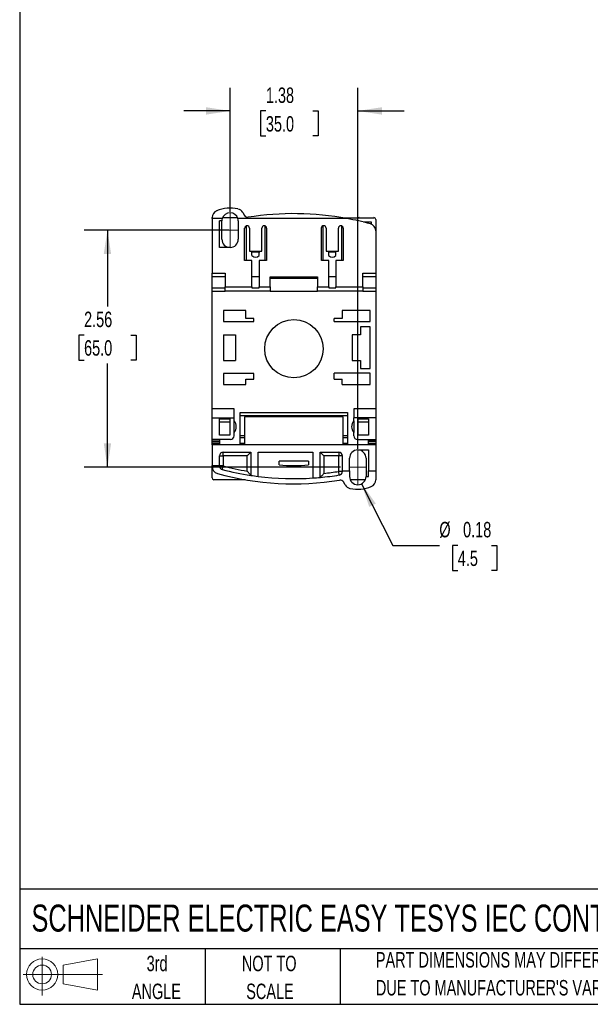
# Model space of a CAD drawing. Header units: inches. Extents: x 0.5 to 21.5, y 0.5 to 16.5.
# Tile 1 of 20: x 0.5 to 6.7, y 0.5 to 11.1. Entities that reach past the tile are written whole.
import ezdxf

# ---------------------------------------------------------------- set-up
doc = ezdxf.new("R2010")
doc.units = ezdxf.units.IN
doc.header["$LTSCALE"] = 2
doc.header["$MEASUREMENT"] = 0
doc.linetypes.add('CENTERX2', pattern=[0.8, 0.5, -0.1, 0.1, -0.1])
doc.layers.add('DIMENSIONS', color=140, linetype='Continuous', lineweight=25)
doc.layers.add('TEXT', color=140, linetype='Continuous', lineweight=25)
doc.layers.add('SLD-DEFPOINTS', color=7, linetype='Continuous')
doc.styles.add('SLDTEXTSTYLE0', font='TXT', dxfattribs={"width": 0.7})
doc.dimstyles.new('SLDDIMSTYLE0', dxfattribs={"dimtxt": 0.169922, "dimasz": 0.26, "dimexe": 0, "dimexo": 0.0625, "dimgap": 0.04248, "dimtad": 0, "dimtih": 1, "dimtoh": 1, "dimrnd": 1e-09, "dimzin": 12, "dimdsep": 46, "dimtxsty": 'SLDTEXTSTYLE0', "dimsah": 1, "dimcen": 0.09, "dimadec": 0, "dimazin": 3, "dimtfac": 1, "dimtofl": 0, "dimtmove": 0, "dimatfit": 3, "dimfxl": 0, "dimfrac": 2, "dimtolj": 1, "dimtzin": 12, "dimarcsym": 0})
doc.dimstyles.new('SLDDIMSTYLE1', dxfattribs={"dimtxt": 0.169922, "dimasz": 0.26, "dimexe": 0, "dimexo": 0.0625, "dimgap": 0.04248, "dimtad": 0, "dimtih": 1, "dimtoh": 1, "dimrnd": 1e-09, "dimzin": 12, "dimdsep": 46, "dimtxsty": 'SLDTEXTSTYLE0', "dimsah": 1, "dimcen": 0.09, "dimadec": 0, "dimazin": 3, "dimtfac": 1, "dimtmove": 0, "dimatfit": 0, "dimfxl": 0, "dimfrac": 2, "dimtolj": 1, "dimtzin": 12, "dimarcsym": 0})
doc.dimstyles.new('SLDDIMSTYLE2', dxfattribs={"dimtxt": 0.169922, "dimasz": 0.26, "dimexe": 0, "dimexo": 0.0625, "dimgap": 0.04248, "dimtad": 0, "dimtih": 1, "dimtoh": 1, "dimrnd": 1e-09, "dimdsep": 46, "dimtxsty": 'SLDTEXTSTYLE0', "dimsah": 1, "dimcen": 0, "dimadec": 0, "dimazin": 2, "dimtfac": 1, "dimtofl": 0, "dimtmove": 0, "dimatfit": 3, "dimfxl": 0, "dimfrac": 2, "dimtolj": 1, "dimtzin": 12, "dimarcsym": 0})

# ---------------------------------------------------------------- blocks, each defined once
blk = doc.blocks.new('Block11')
at = {"color": 7, "linetype": 'Continuous', "lineweight": 18}
for p, q in [((0.204, 0.418), (0.204, 0)), ((0.431, 0.328), (0.801, 0.396)), ((0.431, 0.126), (0.431, 0.328)), ((0.801, 0.396), (0.801, 0.058)), ((0, 0.227), (0.856, 0.227)), ((0.431, 0.126), (0.801, 0.058))]:
    blk.add_line(p, q, dxfattribs=at)
for radius in [0.169, 0.101]:
    blk.add_circle((0.204, 0.227), radius, dxfattribs=at)
blk = doc.blocks.new('Block12')
at = {"layer": 'SLD-DEFPOINTS'}
blk.add_blockref('Block11', (0, 0), dxfattribs=at)
blk = doc.blocks.new('SW_NOTE_0_3')
at = {"layer": 'TEXT', "color": 0, "char_height": 0.16667, "attachment_point": 1, "style": 'SLDTEXTSTYLE0'}
for s, insert in [('PART DIMENSIONS MAY DIFFER SLIGHTLY', (0, 0.215)), ("DUE TO MANUFACTURER'S VARIANCES", (0, -0.086))]:
    blk.add_mtext(s, dxfattribs=dict(at, insert=insert))
blk = doc.blocks.new('SW_NOTE_0_4')
at = {"layer": 'TEXT', "color": 0, "char_height": 0.1667, "attachment_point": 2, "style": 'SLDTEXTSTYLE0'}
for s, insert in [('NOT TO', (0.414, 0.215)), ('SCALE', (0.422, -0.086))]:
    blk.add_mtext(s, dxfattribs=dict(at, insert=insert))
blk = doc.blocks.new('SW_NOTE_0_5')
at = {"layer": 'TEXT', "color": 0, "char_height": 0.1667, "attachment_point": 2, "style": 'SLDTEXTSTYLE0'}
for s, insert in [('3rd', (0.182, 0.215)), ('ANGLE', (0.175, -0.086))]:
    blk.add_mtext(s, dxfattribs=dict(at, insert=insert))
blk = doc.blocks.new('_D')
at = {"layer": 'DIMENSIONS'}
for p, q in [((2.756, 8.852), (1.196, 8.852)), ((1.446, 8.852), (1.446, 8.027)), ((1.194, 7.719), (1.137, 7.719)), ((1.137, 7.719), (1.137, 7.449)), ((1.699, 7.719), (1.756, 7.719)), ((1.756, 7.719), (1.756, 7.449)), ((1.137, 7.449), (1.194, 7.449)), ((1.756, 7.449), (1.699, 7.449)), ((1.446, 6.293), (1.446, 7.411)), ((3.957, 6.293), (1.196, 6.293))]:
    blk.add_line(p, q, dxfattribs=at)
for points in [[(1.446, 8.852), (1.406, 8.592), (1.486, 8.592)], [(1.446, 6.293), (1.486, 6.553), (1.406, 6.553)]]:
    blk.add_solid(points, dxfattribs=at)
at = {"layer": 'DIMENSIONS', "char_height": 0.1667, "attachment_point": 1, "style": 'SLDTEXTSTYLE0'}
for s, insert in [('2.56', (1.194, 7.972)), ('65.0', (1.194, 7.664))]:
    blk.add_mtext(s, dxfattribs=dict(at, insert=insert))
blk = doc.blocks.new('_D_1')
at = {"layer": 'DIMENSIONS'}
for p, q in [((2.768, 9.05), (2.768, 10.387)), ((4.145, 6.491), (4.145, 10.387)), ((2.768, 10.137), (2.268, 10.137)), ((3.154, 10.137), (3.097, 10.137)), ((3.097, 10.137), (3.097, 9.867)), ((3.659, 10.137), (3.716, 10.137)), ((3.716, 10.137), (3.716, 9.867)), ((4.145, 10.137), (4.645, 10.137)), ((3.097, 9.867), (3.154, 9.867)), ((3.716, 9.867), (3.659, 9.867))]:
    blk.add_line(p, q, dxfattribs=at)
for points in [[(2.768, 10.137), (2.508, 10.177), (2.508, 10.097)], [(4.145, 10.137), (4.405, 10.097), (4.405, 10.177)]]:
    blk.add_solid(points, dxfattribs=at)
at = {"layer": 'DIMENSIONS', "char_height": 0.1667, "attachment_point": 1, "style": 'SLDTEXTSTYLE0'}
for s, insert in [('1.38', (3.154, 10.39)), ('35.0', (3.154, 10.081))]:
    blk.add_mtext(s, dxfattribs=dict(at, insert=insert))
blk = doc.blocks.new('_D_2')
at = {"layer": 'DIMENSIONS'}
for p, q in [((4.186, 6.115), (4.524, 5.451)), ((4.524, 5.451), (5.024, 5.451)), ((5.223, 5.451), (5.166, 5.451)), ((5.166, 5.451), (5.166, 5.181)), ((5.586, 5.451), (5.643, 5.451)), ((5.643, 5.451), (5.643, 5.181)), ((5.166, 5.181), (5.223, 5.181)), ((5.643, 5.181), (5.586, 5.181))]:
    blk.add_line(p, q, dxfattribs=at)
blk.add_solid([(4.186, 6.115), (4.268, 5.865), (4.339, 5.902)], dxfattribs=at)
at = {"layer": 'DIMENSIONS', "char_height": 0.1667, "attachment_point": 1, "style": 'SLDTEXTSTYLE0'}
for s, insert in [('%%c', (5.024, 5.704)), ('0.18', (5.28, 5.704)), ('4.5', (5.223, 5.395))]:
    blk.add_mtext(s, dxfattribs=dict(at, insert=insert))

msp = doc.modelspace()

# ---------------------------------------------------------------- linework, layer by layer
at = {"color": 7, "linetype": 'CENTERX2', "lineweight": 18}
for p, q in [((2.768, 9.039), (2.768, 8.665)), ((2.679, 8.852), (2.856, 8.852)), ((4.145, 6.48), (4.145, 6.106)), ((4.234, 6.293), (4.057, 6.293))]:
    msp.add_line(p, q, dxfattribs=at)
for p, q in [((2.904, 9.042), (2.923, 9.009)), ((2.575, 8.976), (2.575, 8.986)), ((2.683, 8.976), (2.575, 8.976)), ((2.575, 8.976), (2.575, 8.387)), ((2.679, 8.95), (2.653, 8.95)), ((2.653, 8.665), (2.653, 8.95)), ((2.679, 8.753), (2.679, 8.95)), ((2.849, 8.985), (2.686, 8.985)), ((4.03, 8.976), (2.852, 8.976)), ((2.856, 8.95), (2.856, 8.753)), ((3.977, 8.985), (4.161, 8.985)), ((4.142, 8.953), (4.142, 8.966)), ((4.161, 8.985), (4.319, 8.985)), ((4.291, 8.938), (4.206, 8.938)), ((4.214, 8.938), (4.214, 8.936)), ((4.291, 8.915), (4.291, 8.938)), ((4.338, 8.966), (4.338, 8.843)), ((2.925, 8.525), (2.925, 8.873)), ((2.945, 8.525), (2.945, 8.898)), ((2.976, 8.873), (2.976, 8.623)), ((3.11, 8.623), (3.11, 8.873)), ((3.142, 8.898), (3.142, 8.525)), ((3.161, 8.873), (3.161, 8.525)), ((3.752, 8.525), (3.752, 8.873)), ((3.771, 8.525), (3.771, 8.898)), ((3.803, 8.873), (3.803, 8.623)), ((3.937, 8.623), (3.937, 8.873)), ((3.968, 8.898), (3.968, 8.525)), ((3.988, 8.873), (3.988, 8.525)), ((4.338, 8.843), (4.338, 8.387)), ((2.768, 8.665), (2.653, 8.665)), ((2.976, 8.623), (3.11, 8.623)), ((3.004, 8.577), (3.004, 8.611)), ((3.082, 8.577), (3.082, 8.611)), ((3.803, 8.623), (3.937, 8.623)), ((3.831, 8.577), (3.831, 8.611)), ((3.909, 8.577), (3.909, 8.611)), ((3.004, 8.525), (2.925, 8.525)), ((3.004, 8.241), (3.004, 8.525)), ((3.082, 8.525), (3.082, 8.241)), ((3.161, 8.525), (3.082, 8.525)), ((3.831, 8.525), (3.752, 8.525)), ((3.831, 8.241), (3.831, 8.525)), ((3.909, 8.525), (3.909, 8.241)), ((3.988, 8.525), (3.909, 8.525)), ((2.575, 8.387), (2.714, 8.387)), ((2.575, 8.348), (2.575, 8.387)), ((2.714, 8.348), (2.575, 8.348)), ((2.575, 8.23), (2.575, 8.348)), ((2.714, 8.387), (2.714, 8.241)), ((3.043, 8.348), (3.004, 8.348)), ((3.082, 8.348), (3.043, 8.348)), ((3.201, 8.348), (3.712, 8.348)), ((3.201, 8.241), (3.201, 8.348)), ((3.201, 8.334), (3.712, 8.334)), ((3.712, 8.348), (3.712, 8.241)), ((3.87, 8.348), (3.831, 8.348)), ((3.909, 8.348), (3.87, 8.348)), ((4.199, 8.387), (4.338, 8.387)), ((4.199, 8.241), (4.199, 8.387)), ((4.338, 8.348), (4.199, 8.348)), ((4.338, 8.387), (4.338, 8.348)), ((4.338, 8.348), (4.338, 8.23)), ((2.575, 8.23), (2.714, 8.23)), ((2.575, 8.194), (2.575, 8.23)), ((2.575, 8.194), (2.714, 8.194)), ((2.575, 6.922), (2.575, 8.194)), ((2.714, 8.241), (3.004, 8.241)), ((2.714, 8.194), (2.714, 8.241)), ((3.201, 8.194), (2.714, 8.194)), ((3.004, 8.241), (3.004, 8.23)), ((3.004, 8.23), (3.082, 8.23)), ((3.082, 8.241), (3.201, 8.241)), ((3.082, 8.23), (3.082, 8.241)), ((3.201, 8.241), (3.201, 8.194)), ((3.201, 8.194), (3.712, 8.194)), ((3.712, 8.241), (3.831, 8.241)), ((3.712, 8.194), (3.712, 8.241)), ((4.199, 8.194), (3.712, 8.194)), ((3.831, 8.241), (3.831, 8.23)), ((3.831, 8.23), (3.909, 8.23)), ((3.909, 8.241), (4.199, 8.241)), ((3.909, 8.23), (3.909, 8.241)), ((4.199, 8.241), (4.199, 8.194)), ((4.199, 8.23), (4.338, 8.23)), ((4.199, 8.194), (4.338, 8.194)), ((4.338, 8.23), (4.338, 8.194)), ((4.338, 8.194), (4.338, 6.922)), ((2.937, 7.985), (2.697, 7.985)), ((2.697, 7.985), (2.697, 7.867)), ((2.937, 7.899), (2.937, 7.985)), ((4.279, 7.985), (3.976, 7.985)), ((3.976, 7.985), (3.976, 7.899)), ((4.279, 7.867), (4.279, 7.985)), ((2.697, 7.867), (3.023, 7.867)), ((3.023, 7.899), (2.937, 7.899)), ((3.023, 7.867), (3.023, 7.899)), ((3.89, 7.867), (3.89, 7.899)), ((3.976, 7.899), (3.89, 7.899)), ((3.89, 7.867), (4.279, 7.867)), ((4.279, 7.808), (4.175, 7.808)), ((4.175, 7.808), (4.175, 7.722)), ((4.279, 7.359), (4.279, 7.808)), ((2.697, 7.722), (2.697, 7.446)), ((2.697, 7.722), (2.827, 7.722)), ((2.827, 7.722), (2.827, 7.446)), ((4.175, 7.722), (4.086, 7.722)), ((4.086, 7.722), (4.086, 7.446)), ((2.697, 7.446), (2.827, 7.446)), ((4.086, 7.446), (4.175, 7.446)), ((4.175, 7.446), (4.175, 7.359)), ((4.175, 7.359), (4.279, 7.359)), ((3.023, 7.304), (2.697, 7.304)), ((2.697, 7.304), (2.697, 7.186)), ((2.937, 7.186), (2.937, 7.245)), ((2.937, 7.245), (3.023, 7.245)), ((3.023, 7.245), (3.023, 7.304)), ((4.279, 7.308), (3.89, 7.308)), ((3.89, 7.245), (3.89, 7.308)), ((3.89, 7.245), (3.976, 7.245)), ((3.976, 7.186), (3.976, 7.245)), ((4.279, 7.186), (4.279, 7.308)), ((2.697, 7.186), (2.937, 7.186)), ((3.976, 7.186), (4.279, 7.186)), ((2.811, 6.922), (2.575, 6.922)), ((2.575, 6.826), (2.575, 6.922)), ((2.811, 6.826), (2.811, 6.922)), ((4.102, 6.922), (4.102, 6.826)), ((4.338, 6.922), (4.102, 6.922)), ((4.338, 6.922), (4.338, 6.826)), ((2.575, 6.826), (2.811, 6.826)), ((2.575, 6.594), (2.575, 6.826)), ((2.653, 6.641), (2.653, 6.816)), ((2.653, 6.816), (2.764, 6.816)), ((2.764, 6.816), (2.764, 6.641)), ((2.811, 6.795), (2.811, 6.826)), ((2.878, 6.883), (4.035, 6.883)), ((2.878, 6.852), (2.878, 6.883)), ((2.878, 6.852), (4.035, 6.852)), ((2.878, 6.634), (2.878, 6.852)), ((3.988, 6.836), (2.925, 6.836)), ((2.925, 6.836), (2.925, 6.634)), ((3.988, 6.634), (3.988, 6.836)), ((4.035, 6.883), (4.035, 6.852)), ((4.035, 6.852), (4.035, 6.634)), ((4.102, 6.795), (4.102, 6.826)), ((4.338, 6.826), (4.102, 6.826)), ((4.149, 6.816), (4.26, 6.816)), ((4.149, 6.641), (4.149, 6.816)), ((4.26, 6.816), (4.26, 6.641)), ((4.338, 6.826), (4.338, 6.594)), ((2.764, 6.781), (2.653, 6.781)), ((2.811, 6.668), (2.811, 6.795)), ((4.102, 6.795), (4.102, 6.668)), ((4.26, 6.781), (4.149, 6.781)), ((2.771, 6.594), (2.575, 6.594)), ((2.575, 6.574), (2.575, 6.594)), ((2.764, 6.641), (2.653, 6.641)), ((2.653, 6.594), (2.653, 6.574)), ((2.811, 6.633), (2.811, 6.668)), ((2.925, 6.634), (2.878, 6.634)), ((2.878, 6.614), (2.878, 6.634)), ((2.878, 6.614), (2.925, 6.614)), ((2.878, 6.554), (2.878, 6.614)), ((2.925, 6.634), (2.925, 6.614)), ((2.925, 6.614), (2.925, 6.554)), ((4.035, 6.634), (3.988, 6.634)), ((3.988, 6.614), (3.988, 6.634)), ((3.988, 6.614), (4.035, 6.614)), ((3.988, 6.554), (3.988, 6.614)), ((4.035, 6.634), (4.035, 6.614)), ((4.035, 6.614), (4.035, 6.554)), ((4.102, 6.633), (4.102, 6.668)), ((4.142, 6.594), (4.338, 6.594)), ((4.26, 6.641), (4.149, 6.641)), ((4.26, 6.574), (4.26, 6.594)), ((4.338, 6.594), (4.338, 6.574)), ((2.653, 6.574), (2.575, 6.574)), ((2.575, 6.574), (2.575, 6.57)), ((2.575, 6.57), (2.653, 6.57)), ((2.575, 6.55), (2.575, 6.57)), ((2.653, 6.55), (2.575, 6.55)), ((2.575, 6.535), (2.575, 6.55)), ((2.653, 6.535), (2.575, 6.535)), ((2.575, 6.535), (2.575, 6.312)), ((2.653, 6.57), (2.653, 6.574)), ((2.653, 6.57), (2.653, 6.55)), ((2.653, 6.55), (2.653, 6.535)), ((4.26, 6.535), (2.653, 6.535)), ((2.878, 6.554), (2.925, 6.554)), ((2.878, 6.535), (2.878, 6.554)), ((2.925, 6.554), (2.925, 6.535)), ((3.988, 6.554), (4.035, 6.554)), ((3.988, 6.535), (3.988, 6.554)), ((4.035, 6.554), (4.035, 6.535)), ((4.145, 6.48), (4.26, 6.48)), ((4.338, 6.574), (4.26, 6.574)), ((4.26, 6.574), (4.26, 6.57)), ((4.26, 6.57), (4.338, 6.57)), ((4.26, 6.55), (4.26, 6.57)), ((4.26, 6.55), (4.338, 6.55)), ((4.26, 6.535), (4.26, 6.55)), ((4.338, 6.535), (4.26, 6.535)), ((4.26, 6.48), (4.26, 6.253)), ((4.338, 6.57), (4.338, 6.574)), ((4.338, 6.57), (4.338, 6.55)), ((4.338, 6.55), (4.338, 6.535)), ((4.338, 6.535), (4.338, 6.253)), ((2.653, 6.312), (2.653, 6.417)), ((2.653, 6.417), (2.693, 6.417)), ((2.693, 6.456), (2.992, 6.456)), ((2.693, 6.417), (2.693, 6.456)), ((2.693, 6.417), (2.693, 6.307)), ((2.953, 6.417), (2.693, 6.417)), ((2.953, 6.417), (2.992, 6.456)), ((2.953, 6.252), (2.953, 6.417)), ((2.992, 6.456), (2.992, 6.206)), ((3.071, 6.456), (3.661, 6.456)), ((3.071, 6.195), (3.071, 6.456)), ((3.661, 6.456), (3.661, 6.177)), ((3.74, 6.456), (3.939, 6.456)), ((3.74, 6.183), (3.74, 6.456)), ((3.779, 6.417), (3.74, 6.456)), ((3.779, 6.417), (3.779, 6.227)), ((3.939, 6.417), (3.779, 6.417)), ((3.939, 6.456), (3.939, 6.417)), ((3.978, 6.417), (3.939, 6.417)), ((3.939, 6.248), (3.939, 6.417)), ((3.978, 6.417), (3.978, 6.253)), ((4.057, 6.253), (4.057, 6.391)), ((4.234, 6.391), (4.234, 6.194)), ((2.575, 6.312), (2.653, 6.312)), ((2.575, 6.301), (2.575, 6.312)), ((2.575, 6.178), (2.575, 6.301)), ((2.653, 6.312), (2.653, 6.307)), ((2.683, 6.269), (2.693, 6.307)), ((3.299, 6.319), (3.299, 6.359)), ((3.614, 6.359), (3.299, 6.359)), ((3.614, 6.359), (3.614, 6.319)), ((3.945, 6.209), (3.939, 6.248)), ((3.978, 6.248), (3.939, 6.248)), ((3.978, 6.253), (4.057, 6.253)), ((3.978, 6.248), (3.978, 6.253)), ((4.057, 6.253), (4.057, 6.194)), ((4.234, 6.194), (4.26, 6.194)), ((4.26, 6.253), (4.338, 6.253)), ((4.26, 6.194), (4.26, 6.253)), ((4.338, 6.253), (4.338, 6.158)), ((2.936, 6.159), (2.594, 6.159)), ((4.009, 6.102), (3.99, 6.135)), ((4.227, 6.159), (4.064, 6.159))]:
    msp.add_line(p, q)
at = {"flags": 128}
msp.add_lwpolyline([(2.693, 6.307), (2.685, 6.307), (2.678, 6.307), (2.671, 6.307), (2.665, 6.307), (2.66, 6.307), (2.656, 6.307), (2.654, 6.307), (2.653, 6.307)], dxfattribs=at)
msp.add_circle((3.456, 7.572), 0.315)
for centre, radius, start, end in [((2.653, 8.986), 0.0787, 112.0243, 180), ((2.771, 8.694), 0.394, 78.1347, 112.0243), ((2.768, 8.95), 0.0886, 17.1738, 162.8262), ((2.836, 9.002), 0.0787, 30, 78.1347), ((3.456, 5.879), 3.15, 79.5156, 99.0058), ((2.768, 8.95), 0.0886, 162.8262, 180), ((2.768, 8.95), 0.0886, 0, 17.1738), ((2.957, 9.029), 0.0394, 210, 279.0058), ((3.456, 5.879), 3.15, 74.8386, 79.5156), ((4.161, 8.966), 0.0197, 90, 180), ((4.319, 8.966), 0.0197, 0, 90), ((2.951, 8.873), 0.0256, 0, 180), ((3.136, 8.873), 0.0256, 0, 180), ((3.777, 8.873), 0.0256, 0, 180), ((3.962, 8.873), 0.0256, 0, 180), ((4.26, 8.843), 0.0787, 0, 74.8386), ((2.768, 8.753), 0.0886, 180, 270), ((2.768, 8.753), 0.0886, 270, 0), ((2.736, 6.731), 0.0984, 319.4642, 40.5358), ((4.177, 6.731), 0.0984, 139.4642, 220.5358), ((2.771, 6.633), 0.0394, 270, 0), ((4.142, 6.633), 0.0394, 180, 270), ((4.145, 6.391), 0.0886, 90, 180), ((4.145, 6.391), 0.0886, 0, 90), ((2.693, 6.417), 0.0394, 90, 180), ((3.939, 6.417), 0.0394, 0, 90), ((2.653, 6.301), 0.0787, 180, 254.8386), ((2.693, 6.307), 0.0394, 180, 255.5225), ((3.456, 9.265), 3.094, 255.5225, 261.3657), ((3.456, 9.265), 3.055, 255.5225, 260.5058), ((3.456, 8.106), 1.794, 264.9634, 275.0366), ((2.594, 6.178), 0.0197, 180, 270), ((3.456, 9.265), 3.15, 254.8386, 279.0058), ((3.456, 9.265), 3.094, 261.3657, 262.8376), ((3.456, 9.265), 3.094, 262.8376, 273.7933), ((3.456, 9.265), 3.094, 273.7933, 275.2558), ((3.456, 9.265), 3.094, 275.2558, 279.0828), ((3.456, 9.265), 3.055, 276.0658, 279.0828), ((3.939, 6.248), 0.0394, 279.0828, 0), ((4.145, 6.194), 0.0886, 180, 0), ((3.956, 6.115), 0.0394, 30, 99.0058), ((4.077, 6.142), 0.0787, 210, 258.1347), ((4.142, 6.45), 0.394, 258.1347, 292.0243), ((4.26, 6.158), 0.0787, 292.0243, 0)]:
    msp.add_arc(centre, radius, start, end)
for centre in [(3.043, 8.783), (3.87, 8.783)]:
    msp.add_ellipse(centre, major_axis=(0, -0.225), ratio=0.438371, start_param=5.871668, end_param=6.694702)
for points in [[(3.004, 8.611), (3.004, 8.619), (3.004, 8.623), (3.004, 8.623)], [(3.831, 8.611), (3.831, 8.619), (3.831, 8.623), (3.831, 8.623)], [(3.909, 8.611), (3.909, 8.619), (3.909, 8.623), (3.909, 8.623)]]:
    msp.add_open_spline(points, degree=3)
for points, knots in [([(3.043, 8.612), (3.041, 8.612), (3.037, 8.612), (3.032, 8.612), (3.026, 8.612), (3.02, 8.612), (3.015, 8.612), (3.009, 8.612), (3.006, 8.612), (3.004, 8.611)], [0, 0, 0, 0, 0.139825, 0.280398, 0.421878, 0.564426, 0.708195, 0.853338, 1, 1, 1, 1]), ([(3.082, 8.611), (3.081, 8.612), (3.077, 8.612), (3.072, 8.612), (3.066, 8.612), (3.06, 8.612), (3.055, 8.612), (3.049, 8.612), (3.045, 8.612), (3.043, 8.612)], [0, 0, 0, 0, 0.146648, 0.291782, 0.435546, 0.578094, 0.719579, 0.860161, 1, 1, 1, 1]), ([(3.082, 8.623), (3.082, 8.623), (3.082, 8.622), (3.082, 8.618), (3.082, 8.615), (3.082, 8.611)], [0, 0, 0, 0, 0.5, 0.5, 1, 1, 1, 1]), ([(3.87, 8.612), (3.868, 8.612), (3.864, 8.612), (3.858, 8.612), (3.853, 8.612), (3.847, 8.612), (3.841, 8.612), (3.836, 8.612), (3.832, 8.612), (3.831, 8.611)], [0, 0, 0, 0, 0.139825, 0.280398, 0.421878, 0.564426, 0.708195, 0.853338, 1, 1, 1, 1]), ([(3.909, 8.611), (3.907, 8.612), (3.904, 8.612), (3.898, 8.612), (3.893, 8.612), (3.887, 8.612), (3.881, 8.612), (3.876, 8.612), (3.872, 8.612), (3.87, 8.612)], [0, 0, 0, 0, 0.146648, 0.291782, 0.435546, 0.578094, 0.719579, 0.860161, 1, 1, 1, 1]), ([(2.992, 6.206), (2.992, 6.206), (2.99, 6.208), (2.985, 6.214), (2.981, 6.218), (2.97, 6.231), (2.961, 6.242), (2.953, 6.252)], [0, 0, 0, 0, 0.25, 0.25, 0.5, 0.5, 1, 1, 1, 1]), ([(3.74, 6.183), (3.74, 6.183), (3.742, 6.185), (3.747, 6.191), (3.75, 6.195), (3.762, 6.208), (3.771, 6.217), (3.779, 6.227)], [0, 0, 0, 0, 0.25, 0.25, 0.5, 0.5, 1, 1, 1, 1])]:
    msp.add_open_spline(points, degree=3, knots=knots)
at = {"layer": 'TEXT'}
for p, q in [((0.5, 16.5), (0.5, 0.5)), ((21.5, 1.742), (0.5, 1.742)), ((21.5, 1.1), (0.5, 1.1)), ((2.5, 1.1), (2.5, 0.5)), ((3.954, 1.1), (3.954, 0.5)), ((0.5, 0.5), (21.5, 0.5))]:
    msp.add_line(p, q, dxfattribs=at)

# ---------------------------------------------------------------- block references
at = {"layer": 'SLD-DEFPOINTS'}
msp.add_blockref('Block12', (0.538, 0.595), dxfattribs=at)
at = {"layer": 'TEXT'}
for name, p in [('SW_NOTE_0_3', (4.34, 0.848)), ('SW_NOTE_0_5', (1.799, 0.809)), ('SW_NOTE_0_4', (2.776, 0.809))]:
    msp.add_blockref(name, p, dxfattribs=at)

# ---------------------------------------------------------------- texts
at = {"layer": 'TEXT', "insert": (0.627, 1.576), "char_height": 0.29167, "attachment_point": 1, "style": 'SLDTEXTSTYLE0'}
msp.add_mtext('SCHNEIDER ELECTRIC EASY TESYS IEC CONTACTOR', dxfattribs=at)

# ---------------------------------------------------------------- dimensions: what is measured, and where the dimension line sits
at = {"layer": 'DIMENSIONS'}
dim = msp.add_linear_dim(base=(2.768, 10.137), p1=(4.145, 6.391), p2=(2.768, 8.95), dimstyle='SLDDIMSTYLE1', dxfattribs=at)
dim.commit()
dim.dimension.update_dxf_attribs({"geometry": '_D_1', "text_midpoint": (3.406, 10.137), "dimtype": 160})
dim = msp.add_linear_dim(base=(1.446, 6.293), p1=(2.856, 8.852), p2=(4.057, 6.293), angle=90, dimstyle='SLDDIMSTYLE0', dxfattribs=at)
dim.commit()
dim.dimension.update_dxf_attribs({"geometry": '_D', "text_midpoint": (1.446, 7.719), "dimtype": 160})
dim = msp.add_diameter_dim_2p(p1=(4.105, 6.273), p2=(4.186, 6.115), dimstyle='SLDDIMSTYLE2', dxfattribs=at)
dim.commit()
dim.dimension.update_dxf_attribs({"geometry": '_D_2', "text_midpoint": (5.404, 5.451), "dimtype": 163})

doc.saveas('drawing.dxf')
